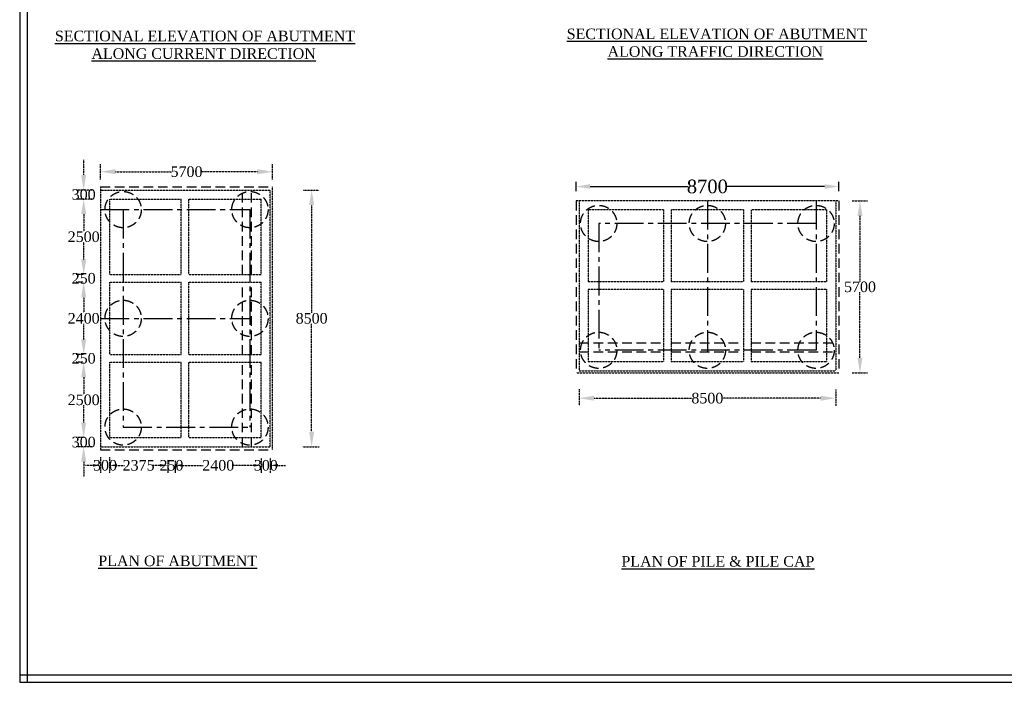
# Model space of a CAD drawing. Header units: millimetres. Extents: x 103078 to 7104496, y -104267 to 320261.
# Tile 1 of 12: x 376866 to 442093, y 90605 to 134487. Entities that reach past the tile are written whole.
import ezdxf

# ---------------------------------------------------------------- set-up
doc = ezdxf.new("R2010")
doc.units = ezdxf.units.MM
doc.header["$MEASUREMENT"] = 0
for name, pattern in [('CENTER2', [28.575, 19.05, -3.175, 3.175, -3.175]), ('DASHED2', [9.525, 6.35, -3.175]), ('HIDDEN', [0.375, 0.25, -0.125])]:
    doc.linetypes.add(name, pattern=pattern)
doc.styles.get("Standard").update_dxf_attribs({"font": 'times.ttf'})
doc.styles.add('style1', font='txt.shx', dxfattribs={"height": 1})
doc.dimstyles.get("Standard").update_dxf_attribs({"dimtxt": 400, "dimasz": 215, "dimexe": 0.18, "dimexo": 0.0625, "dimgap": 0.09, "dimtad": 0, "dimtih": 1, "dimtoh": 1, "dimdec": 0, "dimzin": 4, "dimdsep": 46, "dimtxsty": 'Standard', "dimblk": 'OPEN90', "dimcen": 0, "dimadec": 0, "dimazin": 1, "dimtfac": 1, "dimtdec": 0, "dimtix": 1, "dimtofl": 0, "dimtmove": 0, "dimatfit": 3, "dimldrblk": 'OPEN30', "dimfxl": 0, "dimtolj": 1, "dimtzin": 0, "dimarcsym": 0})

# ---------------------------------------------------------------- blocks, each defined once
blk = doc.blocks.new('*D40')
at = {"color": 0, "linetype": 'HIDDEN', "lineweight": -2, "transparency": 16777216}
for p, q in [((382819, 105508), (382819, 104473)), ((383319, 104973), (383755, 104973)), ((386169, 104973), (385732, 104973)), ((386669, 104984), (386669, 104473))]:
    blk.add_line(p, q, dxfattribs=at)
at = {"color": 0, "linetype": 'HIDDEN', "transparency": 16777216}
for points in [[(383319, 105056), (383319, 104890), (382819, 104973)], [(386169, 105056), (386169, 104890), (386669, 104973)]]:
    blk.add_solid(points, dxfattribs=at)
at = {"layer": 'Defpoints', "color": 0, "linetype": 'HIDDEN', "transparency": 16777216}
for p in [(382819, 106008), (386669, 105484), (386669, 104973)]:
    blk.add_point(p, dxfattribs=at)
at = {"color": 0, "linetype": 'HIDDEN', "transparency": 16777216, "insert": (384744, 104973), "char_height": 1000, "attachment_point": 5}
blk.add_mtext('\\A1;{\\H0.7x;2375}', dxfattribs=at)
blk = doc.blocks.new('*D41')
at = {"color": 0, "linetype": 'HIDDEN', "lineweight": -2, "transparency": 16777216}
for p, q in [((386669, 105345), (386669, 104473)), ((386169, 104973), (385669, 104973)), ((387169, 104979), (387169, 104473)), ((387669, 104973), (388169, 104973))]:
    blk.add_line(p, q, dxfattribs=at)
at = {"color": 0, "linetype": 'HIDDEN', "transparency": 16777216}
for points in [[(386169, 105056), (386169, 104890), (386669, 104973)], [(387669, 105056), (387669, 104890), (387169, 104973)]]:
    blk.add_solid(points, dxfattribs=at)
at = {"layer": 'Defpoints', "color": 0, "linetype": 'HIDDEN', "transparency": 16777216}
for p in [(386669, 105845), (387169, 105479), (387169, 104973)]:
    blk.add_point(p, dxfattribs=at)
at = {"color": 0, "linetype": 'HIDDEN', "transparency": 16777216, "insert": (386919, 104973), "char_height": 1000, "attachment_point": 5}
blk.add_mtext('\\A1;{\\H0.7x;250}', dxfattribs=at)
blk = doc.blocks.new('*D42')
at = {"color": 0, "linetype": 'HIDDEN', "lineweight": -2, "transparency": 16777216}
for p, q in [((382219, 105514), (382219, 104473)), ((382819, 105508), (382819, 104473)), ((381719, 104973), (381219, 104973)), ((383319, 104973), (383819, 104973))]:
    blk.add_line(p, q, dxfattribs=at)
at = {"color": 0, "linetype": 'HIDDEN', "transparency": 16777216}
for points in [[(381719, 105056), (381719, 104890), (382219, 104973)], [(383319, 105056), (383319, 104890), (382819, 104973)]]:
    blk.add_solid(points, dxfattribs=at)
at = {"layer": 'Defpoints', "color": 0, "linetype": 'HIDDEN', "transparency": 16777216}
for p in [(382219, 106014), (382819, 106008), (382219, 104973)]:
    blk.add_point(p, dxfattribs=at)
at = {"color": 0, "linetype": 'HIDDEN', "transparency": 16777216, "insert": (382519, 104973), "char_height": 1000, "attachment_point": 5}
blk.add_mtext('\\A1;{\\H0.7x;300}', dxfattribs=at)
blk = doc.blocks.new('*D43')
at = {"color": 0, "linetype": 'HIDDEN', "lineweight": -2, "transparency": 16777216}
for p, q in [((395640, 123208), (396706, 123208)), ((396206, 122208), (396206, 115065)), ((396206, 107208), (396206, 114352)), ((395603, 106208), (396706, 106208))]:
    blk.add_line(p, q, dxfattribs=at)
at = {"color": 0, "linetype": 'HIDDEN', "transparency": 16777216}
for points in [[(396040, 122208), (396373, 122208), (396206, 123208)], [(396040, 107208), (396373, 107208), (396206, 106208)]]:
    blk.add_solid(points, dxfattribs=at)
at = {"layer": 'Defpoints', "color": 0, "linetype": 'HIDDEN', "transparency": 16777216}
for p in [(395140, 123208), (395103, 106208), (396206, 106208)]:
    blk.add_point(p, dxfattribs=at)
at = {"color": 0, "linetype": 'HIDDEN', "transparency": 16777216, "insert": (396206, 114708), "char_height": 1000, "attachment_point": 5}
blk.add_mtext('\\A1;{\\H0.7x;8500}', dxfattribs=at)
blk = doc.blocks.new('*D44')
at = {"color": 0, "linetype": 'HIDDEN', "lineweight": -2, "transparency": 16777216}
for p, q in [((382219, 123908), (382219, 124919)), ((393619, 123908), (393619, 124919)), ((383219, 124419), (386928, 124419)), ((392619, 124419), (388909, 124419))]:
    blk.add_line(p, q, dxfattribs=at)
at = {"color": 0, "linetype": 'HIDDEN', "transparency": 16777216}
for points in [[(383219, 124586), (383219, 124253), (382219, 124419)], [(392619, 124586), (392619, 124253), (393619, 124419)]]:
    blk.add_solid(points, dxfattribs=at)
at = {"layer": 'Defpoints', "color": 0, "linetype": 'HIDDEN', "transparency": 16777216}
for p in [(393619, 124419), (382219, 123408), (393619, 123408)]:
    blk.add_point(p, dxfattribs=at)
at = {"color": 0, "linetype": 'HIDDEN', "transparency": 16777216, "insert": (387919, 124419), "char_height": 1000, "attachment_point": 5}
blk.add_mtext('\\A1;{\\H0.7x;5700}', dxfattribs=at)
blk = doc.blocks.new('*D30')
at = {"color": 0, "linetype": 'HIDDEN', "lineweight": -2, "transparency": 16777216}
for p, q in [((381105, 124208), (381105, 125208)), ((381719, 123208), (380605, 123208)), ((381717, 122608), (380605, 122608)), ((381105, 121608), (381105, 120608))]:
    blk.add_line(p, q, dxfattribs=at)
at = {"color": 0, "linetype": 'HIDDEN', "transparency": 16777216}
for points in [[(380938, 124208), (381271, 124208), (381105, 123208)], [(380938, 121608), (381271, 121608), (381105, 122608)]]:
    blk.add_solid(points, dxfattribs=at)
at = {"layer": 'Defpoints', "color": 0, "linetype": 'HIDDEN', "transparency": 16777216}
for p in [(382219, 123208), (381105, 122608), (382217, 122608)]:
    blk.add_point(p, dxfattribs=at)
at = {"color": 0, "linetype": 'HIDDEN', "transparency": 16777216, "insert": (381105, 122908), "char_height": 1000, "attachment_point": 5}
blk.add_mtext('\\A1;{\\H0.7x;300}', dxfattribs=at)
blk = doc.blocks.new('*D31')
at = {"color": 0, "linetype": 'HIDDEN', "lineweight": -2, "transparency": 16777216}
for p, q in [((381122, 122608), (380605, 122608)), ((381105, 121608), (381105, 120465)), ((381105, 118608), (381105, 119752)), ((381122, 117608), (380605, 117608))]:
    blk.add_line(p, q, dxfattribs=at)
at = {"color": 0, "linetype": 'HIDDEN', "transparency": 16777216}
for points in [[(380938, 121608), (381271, 121608), (381105, 122608)], [(380938, 118608), (381271, 118608), (381105, 117608)]]:
    blk.add_solid(points, dxfattribs=at)
at = {"layer": 'Defpoints', "color": 0, "linetype": 'HIDDEN', "transparency": 16777216}
for p in [(381622, 122608), (381105, 117608), (381622, 117608)]:
    blk.add_point(p, dxfattribs=at)
at = {"color": 0, "linetype": 'HIDDEN', "transparency": 16777216, "insert": (381105, 120108), "char_height": 1000, "attachment_point": 5}
blk.add_mtext('\\A1;{\\H0.7x;2500}', dxfattribs=at)
blk = doc.blocks.new('*D32')
at = {"color": 0, "linetype": 'HIDDEN', "lineweight": -2, "transparency": 16777216}
for p, q in [((381105, 118608), (381105, 119608)), ((381122, 117608), (380605, 117608)), ((381122, 117108), (380605, 117108)), ((381105, 116108), (381105, 115108))]:
    blk.add_line(p, q, dxfattribs=at)
at = {"color": 0, "linetype": 'HIDDEN', "transparency": 16777216}
for points in [[(380938, 118608), (381271, 118608), (381105, 117608)], [(380938, 116108), (381271, 116108), (381105, 117108)]]:
    blk.add_solid(points, dxfattribs=at)
at = {"layer": 'Defpoints', "color": 0, "linetype": 'HIDDEN', "transparency": 16777216}
for p in [(381622, 117608), (381105, 117108), (381622, 117108)]:
    blk.add_point(p, dxfattribs=at)
at = {"color": 0, "linetype": 'HIDDEN', "transparency": 16777216, "insert": (381105, 117358), "char_height": 1000, "attachment_point": 5}
blk.add_mtext('\\A1;{\\H0.7x;250}', dxfattribs=at)
blk = doc.blocks.new('*D33')
at = {"color": 0, "linetype": 'HIDDEN', "lineweight": -2, "transparency": 16777216}
for p, q in [((381122, 117108), (380605, 117108)), ((381105, 116108), (381105, 115065)), ((381105, 113308), (381105, 114352)), ((381122, 112308), (380605, 112308))]:
    blk.add_line(p, q, dxfattribs=at)
at = {"color": 0, "linetype": 'HIDDEN', "transparency": 16777216}
for points in [[(380938, 116108), (381271, 116108), (381105, 117108)], [(380938, 113308), (381271, 113308), (381105, 112308)]]:
    blk.add_solid(points, dxfattribs=at)
at = {"layer": 'Defpoints', "color": 0, "linetype": 'HIDDEN', "transparency": 16777216}
for p in [(381622, 117108), (381105, 112308), (381622, 112308)]:
    blk.add_point(p, dxfattribs=at)
at = {"color": 0, "linetype": 'HIDDEN', "transparency": 16777216, "insert": (381105, 114708), "char_height": 1000, "attachment_point": 5}
blk.add_mtext('\\A1;{\\H0.7x;2400}', dxfattribs=at)
blk = doc.blocks.new('*D34')
at = {"color": 0, "linetype": 'HIDDEN', "lineweight": -2, "transparency": 16777216}
for p, q in [((381105, 113308), (381105, 114308)), ((381122, 112308), (380605, 112308)), ((381122, 111808), (380605, 111808)), ((381105, 110808), (381105, 109808))]:
    blk.add_line(p, q, dxfattribs=at)
at = {"color": 0, "linetype": 'HIDDEN', "transparency": 16777216}
for points in [[(380938, 113308), (381271, 113308), (381105, 112308)], [(380938, 110808), (381271, 110808), (381105, 111808)]]:
    blk.add_solid(points, dxfattribs=at)
at = {"layer": 'Defpoints', "color": 0, "linetype": 'HIDDEN', "transparency": 16777216}
for p in [(381622, 112308), (381105, 111808), (381622, 111808)]:
    blk.add_point(p, dxfattribs=at)
at = {"color": 0, "linetype": 'HIDDEN', "transparency": 16777216, "insert": (381105, 112058), "char_height": 1000, "attachment_point": 5}
blk.add_mtext('\\A1;{\\H0.7x;250}', dxfattribs=at)
blk = doc.blocks.new('*D35')
at = {"color": 0, "linetype": 'HIDDEN', "lineweight": -2, "transparency": 16777216}
for p, q in [((381122, 111808), (380605, 111808)), ((381105, 110808), (381105, 109665)), ((381105, 107808), (381105, 108952)), ((381122, 106808), (380605, 106808))]:
    blk.add_line(p, q, dxfattribs=at)
at = {"color": 0, "linetype": 'HIDDEN', "transparency": 16777216}
for points in [[(380938, 110808), (381271, 110808), (381105, 111808)], [(380938, 107808), (381271, 107808), (381105, 106808)]]:
    blk.add_solid(points, dxfattribs=at)
at = {"layer": 'Defpoints', "color": 0, "linetype": 'HIDDEN', "transparency": 16777216}
for p in [(381622, 111808), (381105, 106808), (381622, 106808)]:
    blk.add_point(p, dxfattribs=at)
at = {"color": 0, "linetype": 'HIDDEN', "transparency": 16777216, "insert": (381105, 109308), "char_height": 1000, "attachment_point": 5}
blk.add_mtext('\\A1;{\\H0.7x;2500}', dxfattribs=at)
blk = doc.blocks.new('*D36')
at = {"color": 0, "linetype": 'HIDDEN', "lineweight": -2, "transparency": 16777216}
for p, q in [((381105, 107808), (381105, 108808)), ((381137, 106808), (380605, 106808)), ((381719, 106208), (380605, 106208)), ((381105, 105208), (381105, 104208))]:
    blk.add_line(p, q, dxfattribs=at)
at = {"color": 0, "linetype": 'HIDDEN', "transparency": 16777216}
for points in [[(380938, 107808), (381271, 107808), (381105, 106808)], [(380938, 105208), (381271, 105208), (381105, 106208)]]:
    blk.add_solid(points, dxfattribs=at)
at = {"layer": 'Defpoints', "color": 0, "linetype": 'HIDDEN', "transparency": 16777216}
for p in [(381637, 106808), (381105, 106208), (382219, 106208)]:
    blk.add_point(p, dxfattribs=at)
at = {"color": 0, "linetype": 'HIDDEN', "transparency": 16777216, "insert": (381105, 106508), "char_height": 1000, "attachment_point": 5}
blk.add_mtext('\\A1;{\\H0.7x;300}', dxfattribs=at)
blk = doc.blocks.new('*D70')
at = {"color": 0, "linetype": 'HIDDEN', "lineweight": -2, "transparency": 16777216}
for p, q in [((387169, 105296), (387169, 104473)), ((392869, 105440), (392869, 104473)), ((387669, 104973), (389014, 104973)), ((392369, 104973), (391023, 104973))]:
    blk.add_line(p, q, dxfattribs=at)
at = {"color": 0, "linetype": 'HIDDEN', "transparency": 16777216}
for points in [[(387669, 105056), (387669, 104890), (387169, 104973)], [(392369, 105056), (392369, 104890), (392869, 104973)]]:
    blk.add_solid(points, dxfattribs=at)
at = {"layer": 'Defpoints', "color": 0, "linetype": 'HIDDEN', "transparency": 16777216}
for p in [(387169, 105796), (392869, 105940), (392869, 104973)]:
    blk.add_point(p, dxfattribs=at)
at = {"color": 0, "linetype": 'HIDDEN', "transparency": 16777216, "insert": (390019, 104973), "char_height": 1000, "attachment_point": 5}
blk.add_mtext('\\A1;{\\H0.7x;2400}', dxfattribs=at)
blk = doc.blocks.new('*D71')
at = {"color": 0, "linetype": 'HIDDEN', "lineweight": -2, "transparency": 16777216}
for p, q in [((393469, 105470), (393469, 104473)), ((392369, 104973), (391869, 104973)), ((392869, 104767), (392869, 104473)), ((393969, 104973), (394469, 104973))]:
    blk.add_line(p, q, dxfattribs=at)
at = {"color": 0, "linetype": 'HIDDEN', "transparency": 16777216}
for points in [[(392369, 105056), (392369, 104890), (392869, 104973)], [(393969, 105056), (393969, 104890), (393469, 104973)]]:
    blk.add_solid(points, dxfattribs=at)
at = {"layer": 'Defpoints', "color": 0, "linetype": 'HIDDEN', "transparency": 16777216}
for p in [(393469, 105970), (392869, 105267), (393469, 104973)]:
    blk.add_point(p, dxfattribs=at)
at = {"color": 0, "linetype": 'HIDDEN', "transparency": 16777216, "insert": (393169, 104973), "char_height": 1000, "attachment_point": 5}
blk.add_mtext('\\A1;{\\H0.7x;300}', dxfattribs=at)
blk = doc.blocks.new('*D165')
at = {"color": 0, "linetype": 'HIDDEN', "lineweight": -2, "transparency": 16777216}
for p, q in [((413921, 110024), (413921, 108920)), ((430921, 109987), (430921, 108920)), ((414921, 109420), (421437, 109420)), ((429921, 109420), (423405, 109420))]:
    blk.add_line(p, q, dxfattribs=at)
at = {"color": 0, "linetype": 'HIDDEN', "transparency": 16777216}
for points in [[(414921, 109587), (414921, 109254), (413921, 109420)], [(429921, 109587), (429921, 109254), (430921, 109420)]]:
    blk.add_solid(points, dxfattribs=at)
at = {"layer": 'Defpoints', "color": 0, "linetype": 'HIDDEN', "transparency": 16777216}
for p in [(413921, 110524), (430921, 110487), (413921, 109420)]:
    blk.add_point(p, dxfattribs=at)
at = {"color": 0, "linetype": 'HIDDEN', "transparency": 16777216, "insert": (422421, 109420), "char_height": 1000, "attachment_point": 5}
blk.add_mtext('\\A1;{\\H0.7x;8500}', dxfattribs=at)
blk = doc.blocks.new('*D166')
at = {"color": 0, "linetype": 'HIDDEN', "lineweight": -2, "transparency": 16777216}
for p, q in [((432020, 122492), (433031, 122492)), ((432531, 121492), (432531, 117150)), ((432531, 112092), (432531, 116435)), ((432020, 111092), (433031, 111092))]:
    blk.add_line(p, q, dxfattribs=at)
at = {"color": 0, "linetype": 'HIDDEN', "transparency": 16777216}
for points in [[(432364, 121492), (432697, 121492), (432531, 122492)], [(432364, 112092), (432697, 112092), (432531, 111092)]]:
    blk.add_solid(points, dxfattribs=at)
at = {"layer": 'Defpoints', "color": 0, "linetype": 'HIDDEN', "transparency": 16777216}
for p in [(431520, 122492), (431520, 111092), (432531, 111092)]:
    blk.add_point(p, dxfattribs=at)
at = {"color": 0, "linetype": 'HIDDEN', "transparency": 16777216, "insert": (432531, 116792), "char_height": 1000, "attachment_point": 5}
blk.add_mtext('\\A1;{\\H0.7x;5700}', dxfattribs=at)
blk = doc.blocks.new('*D167')
at = {"color": 0, "linetype": 'Continuous', "lineweight": -2, "transparency": 16777216}
for p, q in [((413721, 123141), (413721, 123739)), ((414656, 123439), (421156, 123439)), ((430186, 123439), (423686, 123439)), ((431121, 123141), (431121, 123739))]:
    blk.add_line(p, q, dxfattribs=at)
at = {"color": 0, "linetype": 'Continuous', "transparency": 16777216}
for points in [[(414656, 123595), (414656, 123283), (413721, 123439)], [(430186, 123595), (430186, 123283), (431121, 123439)]]:
    blk.add_solid(points, dxfattribs=at)
at = {"layer": 'Defpoints', "color": 0, "linetype": 'Continuous', "transparency": 16777216}
for p in [(431121, 123439), (413721, 122841), (431121, 122841)]:
    blk.add_point(p, dxfattribs=at)
at = {"color": 0, "linetype": 'Continuous', "transparency": 16777216, "insert": (422421, 123439), "char_height": 900, "attachment_point": 5}
blk.add_mtext('\\A1;8700', dxfattribs=at)

msp = doc.modelspace()

# ---------------------------------------------------------------- linework, layer by layer
at = {"color": 0, "linetype": 'Continuous'}
for p, q in [((376865.6, 247536.4), (376865.6, 90605.4)), ((377365.6, 247536.4), (377365.6, 90605.4)), ((376865.6, 91105.4, -22500), (600977.6, 91105.4, -22500)), ((376865.6, 90605.4, -22500), (600977.6, 90605.4, -22500))]:
    msp.add_line(p, q, dxfattribs=at)
at = {"color": 0, "linetype": 'HIDDEN'}
for p, q in [((382218.6, 123408.4), (382218.6, 106008.4)), ((393618.6, 106008.4), (393618.6, 123408.4)), ((382218.6, 123208.4), (393468.6, 123208.4)), ((393468.6, 106208.4), (393468.6, 123208.4)), ((382818.6, 122608.4), (387568.6, 122608.4)), ((382818.6, 122608.4), (382818.6, 117608.4)), ((387568.6, 117608.4), (387568.6, 122608.4)), ((388068.6, 117608.4), (388068.6, 122608.4)), ((388068.6, 122608.4), (392868.6, 122608.4)), ((392868.6, 117608.4), (392868.6, 122608.4)), ((431121.2, 122492.4), (413721.2, 122492.4)), ((413921.2, 122492.4), (413921.2, 111242.4)), ((430921.2, 122492.4), (430921.2, 111242.4)), ((419521.2, 121892.4), (414521.2, 121892.4)), ((414521.2, 121892.4), (414521.2, 117142.4)), ((419521.2, 121892.4), (419521.2, 117142.4)), ((424821.2, 121892.4), (420021.2, 121892.4)), ((420021.2, 121892.4), (420021.2, 117142.4)), ((424821.2, 121892.4), (424821.2, 117142.4)), ((430321.2, 121892.4), (425321.2, 121892.4)), ((425321.2, 121892.4), (425321.2, 117142.4)), ((430321.2, 121892.4), (430321.2, 117142.4)), ((382818.6, 117608.4), (387568.6, 117608.4)), ((388068.6, 117608.4), (392868.6, 117608.4)), ((382818.6, 117108.4), (387568.6, 117108.4)), ((382818.6, 117108.4), (382818.6, 112308.4)), ((387568.6, 112308.4), (387568.6, 117108.4)), ((388068.6, 112308.4), (388068.6, 117108.4)), ((388068.6, 117108.4), (392868.6, 117108.4)), ((392868.6, 112308.4), (392868.6, 117108.4)), ((414521.2, 117142.4), (419521.2, 117142.4)), ((420021.2, 117142.4), (424821.2, 117142.4)), ((425321.2, 117142.4), (430321.2, 117142.4)), ((414521.2, 116642.4), (419521.2, 116642.4)), ((414521.2, 116642.4), (414521.2, 111842.4)), ((419521.2, 116642.4), (419521.2, 111842.4)), ((420021.2, 116642.4), (424821.2, 116642.4)), ((420021.2, 116642.4), (420021.2, 111842.4)), ((424821.2, 116642.4), (424821.2, 111842.4)), ((425321.2, 116642.4), (430321.2, 116642.4)), ((425321.2, 116642.4), (425321.2, 111842.4)), ((430321.2, 116642.4), (430321.2, 111842.4)), ((382818.6, 112308.4), (387568.6, 112308.4)), ((388068.6, 112308.4), (392868.6, 112308.4)), ((382818.6, 111808.4), (387568.6, 111808.4)), ((382818.6, 111808.4), (382818.6, 106808.4)), ((387568.6, 106808.4), (387568.6, 111808.4)), ((388068.6, 106808.4), (388068.6, 111808.4)), ((388068.6, 111808.4), (392868.6, 111808.4)), ((392868.6, 106808.4), (392868.6, 111808.4)), ((414521.2, 111842.4), (419521.2, 111842.4)), ((420021.2, 111842.4), (424821.2, 111842.4)), ((425321.2, 111842.4), (430321.2, 111842.4)), ((413721.2, 111092.4), (431121.2, 111092.4)), ((413921.2, 111242.4), (430921.2, 111242.4)), ((382818.6, 106808.4), (387568.6, 106808.4)), ((388068.6, 106808.4), (392868.6, 106808.4)), ((382218.6, 106208.4), (393468.6, 106208.4))]:
    msp.add_line(p, q, dxfattribs=at)
at = {"color": 0, "linetype": 'DASHED2', "ltscale": 100}
for p, q in [((382218.6, 123408.4), (393618.6, 123408.4)), ((391618.6, 117608.4), (391618.6, 123208.4)), ((392218.6, 117608.4), (392218.6, 123208.4)), ((413721.2, 122492.4), (413721.2, 111092.4)), ((431121.2, 122492.4), (431121.2, 111092.4)), ((391618.6, 112308.4), (391618.6, 117108.4)), ((392218.6, 112308.4), (392218.6, 117108.4)), ((413921.2, 113092.4), (419521.2, 113092.4)), ((420021.2, 113092.4), (424821.2, 113092.4)), ((425321.2, 113092.4), (430921.2, 113092.4)), ((413921.2, 112492.4), (419521.2, 112492.4)), ((420021.2, 112492.4), (424821.2, 112492.4)), ((425321.2, 112492.4), (430921.2, 112492.4)), ((391618.6, 106208.4), (391618.6, 111808.4)), ((392218.6, 106208.4), (392218.6, 111808.4)), ((382218.6, 106008.4), (393618.6, 106008.4))]:
    msp.add_line(p, q, dxfattribs=at)
at = {"color": 0, "linetype": 'CENTER2', "ltscale": 100}
for p, q in [((422421.2, 122492.4), (422421.2, 112492.4)), ((429621.2, 122492.4), (429621.2, 112592.4)), ((382218.6, 121908.4), (392118.6, 121908.4)), ((383718.6, 121908.4), (383718.6, 107508.4)), ((392118.6, 121908.4), (392118.6, 107508.4)), ((429621.2, 120992.4), (415221.2, 120992.4)), ((415221.2, 120992.4), (415221.2, 112592.4)), ((382218.6, 114708.4), (392218.6, 114708.4)), ((429621.2, 112592.4), (415221.2, 112592.4)), ((383718.6, 107508.4), (392118.6, 107508.4))]:
    msp.add_line(p, q, dxfattribs=at)
at = {"color": 0, "linetype": 'DASHED2', "ltscale": 100}
for centre in [(383718.6, 121908.4), (392118.6, 121908.4), (415221.2, 120992.4), (422421.2, 120992.4), (429621.2, 120992.4), (383718.6, 114708.4), (392118.6, 114708.4), (415221.2, 112592.4), (422421.2, 112592.4), (429621.2, 112592.4), (383718.6, 107508.4), (392118.6, 107508.4)]:
    msp.add_circle(centre, 1200, dxfattribs=at)

# ---------------------------------------------------------------- texts
at = {"color": 0, "char_height": 518.4, "attachment_point": 1, "style": 'style1'}
for s, insert, width in [('\\pi589.00859;{\\fTimes New Roman|b0|i0|c0|p18;\\H1.35031x;\\LSECTIONAL ELEVATION OF ABUTMENT \\P\\pi3009.48688;ALONG CURRENT DIRECTION \\fViner Hand ITC|b0|i0|c0|p66;\\l    \\H0.74057x;               }', (378610.1, 133758.7), 20523.17), ('\\pi283.29749;{\\fTimes New Roman|b0|i0|c0|p18;\\H1.35031x;\\LSECTIONAL ELEVATION OF ABUTMENT \\P\\pi2990.43792;ALONG TRAFFIC DIRECTION \\fViner Hand ITC|b0|i0|c0|p66;\\l \\H1.28571x;  \\H1.11111x;   \\H0.5184x;             }', (412820.7, 133897.8), 19911.748)]:
    msp.add_mtext(s, dxfattribs=dict(at, insert=insert, width=width))
at = {"color": 0, "attachment_point": 1, "style": 'style1'}
for s, insert, char_height in [('{\\fTimes New Roman|b0|i0|c0|p18;\\H0.67515x;\\LPLAN OF ABUTMENT\\fViner Hand ITC|b0|i0|c0|p66;\\l                \\H1.48115x;   }', (382072.7, 98999.9), 1036.8), ('{\\fTimes New Roman|b0|i0|c0|p18;\\LPLAN OF PILE & PILE CAP\\fViner Hand ITC|b0|i0|c0|p66;\\l              }', (416731, 98967.5), 700)]:
    msp.add_mtext(s, dxfattribs=dict(at, insert=insert, char_height=char_height))

# ---------------------------------------------------------------- dimensions: what is measured, and where the dimension line sits
at = {"color": 0, "linetype": 'HIDDEN'}
for base, p1, p2, angle, text, picture, middle in [((381104.7, 122608.4), (382218.6, 123208.4), (382217.3, 122608.4), 90, '{\\H0.7x;300}', '*D30', (381104.7, 122908.4)), ((396206.2, 106208.4), (395140, 123208.4), (395102.5, 106208.4), 90, '{\\H0.7x;8500}', '*D43', (396206.2, 114708.4)), ((381104.7, 117608.4), (381622.1, 122608.4), (381622.1, 117608.4), 90, '{\\H0.7x;2500}', '*D31', (381104.7, 120108.4)), ((432530.8, 111092.4), (431519.8, 122492.4), (431519.8, 111092.4), 270, '{\\H0.7x;5700}', '*D166', (432530.8, 116792.4)), ((381104.7, 117108.4), (381622.1, 117608.4), (381622.1, 117108.4), 90, '{\\H0.7x;250}', '*D32', (381104.7, 117358.4)), ((381104.7, 112308.4), (381622.1, 117108.4), (381622.1, 112308.4), 90, '{\\H0.7x;2400}', '*D33', (381104.7, 114708.4)), ((381104.7, 111808.4), (381622.1, 112308.4), (381622.1, 111808.4), 90, '{\\H0.7x;250}', '*D34', (381104.7, 112058.4)), ((381104.7, 106808.4), (381622.1, 111808.4), (381622.1, 106808.4), 90, '{\\H0.7x;2500}', '*D35', (381104.7, 109308.4)), ((381104.7, 106208.4), (381636.7, 106808.4), (382218.6, 106208.4), 90, '{\\H0.7x;300}', '*D36', (381104.7, 106508.4))]:
    dim = msp.add_linear_dim(base=base, p1=p1, p2=p2, angle=angle, text=text, dimstyle='Standard', override={"dimtxt": 1000, "dimasz": 1000, "dimexe": 500, "dimexo": 500, "dimfxl": 300}, dxfattribs=at)
    dim.commit()
    dim.dimension.update_dxf_attribs({"geometry": picture, "text_midpoint": middle})
for base, p1, p2, text, override, picture, middle in [((393618.6, 124419.4), (382218.6, 123408.4), (393618.6, 123408.4), '{\\H0.7x;5700}', {"dimtxt": 1000, "dimasz": 1000, "dimexe": 500, "dimexo": 500, "dimfxl": 300}, '*D44', (387918.6, 124419.4)), ((413921.2, 109420.3), (430921.2, 110486.5), (413921.2, 110524), '{\\H0.7x;8500}', {"dimtxt": 1000, "dimasz": 1000, "dimexe": 500, "dimexo": 500, "dimfxl": 300}, '*D165', (422421.2, 109420.3)), ((382218.6, 104973.2), (382818.6, 106008.4), (382218.6, 106013.9), '{\\H0.7x;300}', {"dimtxt": 1000, "dimasz": 500, "dimexe": 500, "dimexo": 500, "dimfxl": 300}, '*D42', (382518.6, 104973.2)), ((386668.6, 104973.2), (382818.6, 106008.4), (386668.6, 105484.2), '{\\H0.7x;2375}', {"dimtxt": 1000, "dimasz": 500, "dimexe": 500, "dimexo": 500, "dimfxl": 300}, '*D40', (384743.6, 104973.2)), ((387168.6, 104973.2), (386668.6, 105844.7), (387168.6, 105478.7), '{\\H0.7x;250}', {"dimtxt": 1000, "dimasz": 500, "dimexe": 500, "dimexo": 500, "dimfxl": 300}, '*D41', (386918.6, 104973.2)), ((392868.6, 104973.2), (387168.6, 105796.1), (392868.6, 105940.3), '{\\H0.7x;2400}', {"dimtxt": 1000, "dimasz": 500, "dimexe": 500, "dimexo": 500, "dimfxl": 300}, '*D70', (390018.6, 104973.2)), ((393468.6, 104973.2), (392868.6, 105266.8), (393468.6, 105970.1), '{\\H0.7x;300}', {"dimtxt": 1000, "dimasz": 500, "dimexe": 500, "dimexo": 500, "dimfxl": 300}, '*D71', (393168.6, 104973.2))]:
    dim = msp.add_linear_dim(base=base, p1=p1, p2=p2, text=text, dimstyle='Standard', override=override, dxfattribs=at)
    dim.commit()
    dim.dimension.update_dxf_attribs({"geometry": picture, "text_midpoint": middle})
at = {"color": 0, "linetype": 'Continuous'}
dim = msp.add_linear_dim(base=(431121.2, 123439.3), p1=(413721.2, 122840.6), p2=(431121.2, 122840.6), text='8700', dimstyle='Standard', override={"dimtxt": 900, "dimasz": 935, "dimexe": 300, "dimexo": 300, "dimfxl": 300}, dxfattribs=at)
dim.commit()
dim.dimension.update_dxf_attribs({"geometry": '*D167', "text_midpoint": (422421.2, 123439.3)})

doc.saveas('drawing.dxf')
